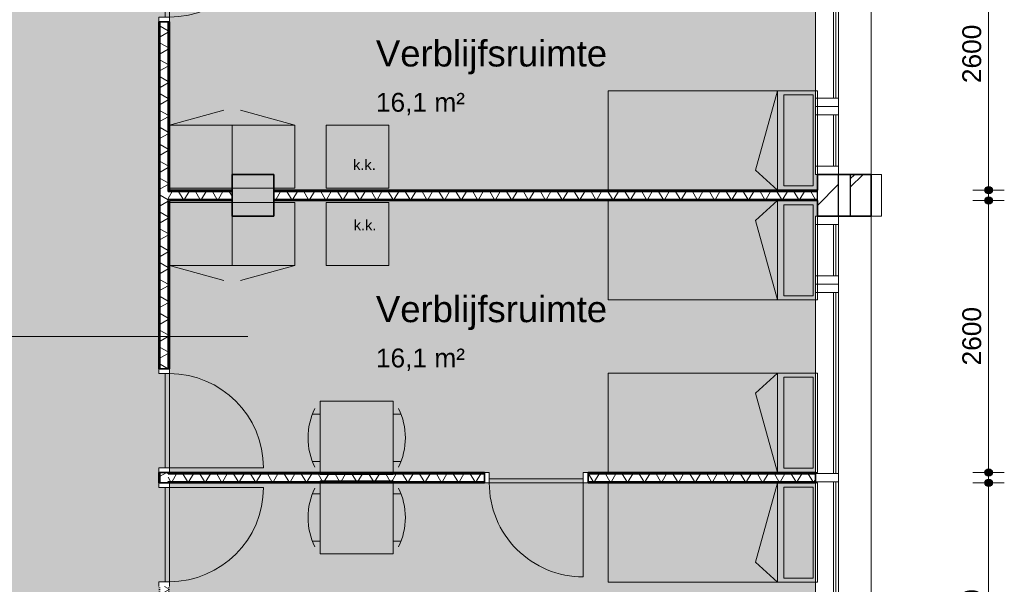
# Model space of a CAD drawing. Header units: millimetres. Extents: x 76115 to 117635, y -12665 to 37646.
# Tile 51 of 52: x 108216 to 117635, y 26946 to 32346. Entities that reach past the tile are written whole.
import ezdxf

# ---------------------------------------------------------------- set-up
doc = ezdxf.new("R2010")
doc.units = ezdxf.units.MM
doc.linetypes.add('Hidden', pattern=[4, 2, -2])
for name, color, linetype, lineweight in [('A-ANNO-DIMS', 211, 'Continuous', 9), ('A-ANNO-DIMS-100', 211, 'Continuous', 9), ('A-AREA-IDEN', 2, 'Continuous', 13), ('A-AREA-PATT', 32, 'Continuous', 9), ('A-DETL', 90, 'Continuous', 13), ('A-DOOR', 31, 'Continuous', 18), ('A-DOOR-FRAM', 31, 'Continuous', 13), ('A-GLAZ-CURT', 52, 'Continuous', 13), ('A-GLAZ-CWMG', 51, 'Continuous', 13), ('A-WALL', 113, 'Continuous', 18), ('A-WALL-PATT', 111, 'Continuous', 35), ('G-ANNO-TEXT', 231, 'Continuous', 9), ('I-WALL', 2, 'Continuous', 18), ('S-COLS', 52, 'Continuous', 18)]:
    doc.layers.add(name, color=color, linetype=linetype, lineweight=lineweight)
doc.styles.add('Arial', font='arial.ttf', dxfattribs={"height": 180})
doc.styles.add('Arial_1', font='arial.ttf', dxfattribs={"height": 250})
doc.styles.add('Arial_2', font='arial.ttf', dxfattribs={"height": 100})
doc.dimstyles.new('1_8mm', dxfattribs={"dimscale": 304.8, "dimtxt": 183.646692, "dimasz": 0.918635, "dimexe": 0.492126, "dimexo": 0.0625, "dimgap": 0.059055, "dimtad": 1, "dimdec": 0, "dimrnd": 5, "dimzin": 0, "dimdsep": 46, "dimtxsty": 'Arial', "dimblk1": 'DOTSMALL', "dimblk2": 'DOTSMALL', "dimsah": 1, "dimcen": 0.09, "dimdle": 0.590551, "dimazin": 0, "dimtfac": 1, "dimtdec": 4, "dimtix": 1, "dimtmove": 0, "dimatfit": 3, "dimfxl": 0.492126, "dimfxlon": 1, "dimtvp": 1, "dimtolj": 1, "dimtzin": 0, "dimlwd": 13, "dimlwe": 13, "dimarcsym": 2})
pattern_1 = [(180, (109647.8, 25281.3), (3e-13, -200), []), (180, (109647.8, 25297.3), (3e-13, -200), []), (180, (109647.8, 25313.3), (3e-13, -200), []), (180, (109647.8, 25329.3), (3e-13, -200), [])]
pattern_2 = [(90, (112737.78, 27915.67), (-200, -7e-13), []), (90, (112753.78, 27915.67), (-200, -7e-13), []), (90, (112769.78, 27915.67), (-200, -7e-13), []), (90, (112785.78, 27915.67), (-200, -7e-13), [])]
pattern_3 = [(90, (113247.33, 30615.7), (-200, -7e-13), []), (90, (113263.33, 30615.7), (-200, -7e-13), []), (90, (113279.33, 30615.7), (-200, -7e-13), []), (90, (113295.33, 30615.7), (-200, -7e-13), [])]
pattern_4 = [(90, (109947.81, 30615.7), (-200, -7e-13), []), (90, (109963.81, 30615.7), (-200, -7e-13), []), (90, (109979.81, 30615.7), (-200, -7e-13), []), (90, (109995.81, 30615.7), (-200, -7e-13), [])]

# ---------------------------------------------------------------- blocks, each defined once
blk = doc.blocks.new('System Panel - glas_offset-35-7501420-plot_01')
at = {"layer": 'A-GLAZ-CURT'}
for p, q in [((865, 47.5), (-865, 47.5)), ((-865, 47.5), (-865, 22.5)), ((-865, 22.5), (865, 22.5)), ((865, 22.5), (865, 47.5))]:
    blk.add_line(p, q, dxfattribs=at)
blk = doc.blocks.new('Rectangular Mullion - 80x220-7501414-plot_01')
at = {"layer": 'A-GLAZ-CWMG'}
for p, q in [((86187.7, 36265.8), (87917.7, 36265.8)), ((86197.7, 36045.8), (87917.7, 36045.8))]:
    blk.add_line(p, q, dxfattribs=at)
blk = doc.blocks.new('Rectangular Mullion - 80x220-7501421-plot_01')
at = {"layer": 'A-GLAZ-CWMG'}
for p, q in [((-80, 0), (0, 0)), ((-80, -220), (-80, 0)), ((0, 0), (0, -220)), ((0, -220), (-80, -220))]:
    blk.add_line(p, q, dxfattribs=at)
blk = doc.blocks.new('Rectangular Mullion - 80x220-7501416-plot_01')
at = {"layer": 'A-GLAZ-CWMG'}
for p, q in [((84377.7, 36265.8), (86107.7, 36265.8)), ((84377.7, 36045.8), (86097.7, 36045.8))]:
    blk.add_line(p, q, dxfattribs=at)
blk = doc.blocks.new('Rectangular Mullion - 80x220-7501417-plot_01')
at = {"layer": 'A-GLAZ-CWMG'}
for p, q in [((-40, 0), (40, 0)), ((-40, -220), (-40, 0)), ((40, 0), (40, -220)), ((40, -220), (-40, -220))]:
    blk.add_line(p, q, dxfattribs=at)
blk = doc.blocks.new('System Panel - glas_offset-35-7501423-plot_01')
at = {"layer": 'A-GLAZ-CURT'}
for p, q in [((245, 47.5), (-245, 47.5)), ((-245, 47.5), (-245, 22.5)), ((-245, 22.5), (245, 22.5)), ((245, 22.5), (245, 47.5))]:
    blk.add_line(p, q, dxfattribs=at)
blk = doc.blocks.new('Rectangular Mullion - 80x220-7501419-plot_01')
at = {"layer": 'A-GLAZ-CWMG'}
for p, q in [((83727.6, 36265.8), (84217.7, 36265.8)), ((83727.6, 36045.8), (84217.7, 36045.8))]:
    blk.add_line(p, q, dxfattribs=at)
blk = doc.blocks.new('Rectangular Mullion - 80x220-7501424-plot_01')
at = {"layer": 'A-GLAZ-CWMG'}
for p, q in [((-80, 0), (0, 0)), ((-80, -220), (-80, 0)), ((0, 0), (0, -220)), ((0, -220), (-80, -220))]:
    blk.add_line(p, q, dxfattribs=at)
blk = doc.blocks.new('Rectangular Mullion - 80x220-7501425-plot_01')
at = {"layer": 'A-GLAZ-CWMG'}
for p, q in [((0, 0), (-80, 0)), ((-80, 0), (-80, -220)), ((0, -220), (0, 0)), ((-80, -220), (0, -220))]:
    blk.add_line(p, q, dxfattribs=at)
blk = doc.blocks.new('Rectangular Mullion - 80x220-7501422-plot_01')
at = {"layer": 'A-GLAZ-CWMG'}
for p, q in [((0, 0), (-80, 0)), ((-80, 0), (-80, -220)), ((0, -220), (0, 0)), ((-80, -220), (0, -220))]:
    blk.add_line(p, q, dxfattribs=at)
blk = doc.blocks.new('200_32_ISR_deur_binnen - dagmaat 0900x2300-7594412-plot_01')
at = {"layer": 'A-DOOR', "lineweight": 13}
blk.add_hatch(color=256, dxfattribs=at).paths.add_polyline_path([(-450, 10), (450, 10), (450, 50), (-450, 50)])
for p, q in [((-450, 50), (-450, 950)), ((-450, 50), (450, 50)), ((-450, 50), (-450, 10)), ((450, 50), (-450, 50)), ((-450, 10), (450, 10)), ((450, 10), (450, 50))]:
    blk.add_line(p, q, dxfattribs=at)
at = {"layer": 'A-DOOR', "linetype": 'Hidden', "lineweight": 13}
blk.add_line((-450, 10), (450, 10), dxfattribs=at)
at = {"layer": 'A-DOOR', "lineweight": 13}
blk.add_arc((-450, 50), 900, 360, 90, dxfattribs=at)
at = {"layer": 'A-DOOR-FRAM'}
for p, q in [((-450, 50), (-495, 50)), ((-450, -50), (-450, 50)), ((495, 50), (450, 50)), ((450, 50), (450, -50)), ((-495, -50), (-450, -50)), ((450, -50), (495, -50))]:
    blk.add_line(p, q, dxfattribs=at)
blk = doc.blocks.new('200_32_ISR_deur_binnen - dagmaat 0900x2300-7594411-plot_01')
at = {"layer": 'A-DOOR', "lineweight": 13}
blk.add_hatch(color=256, dxfattribs=at).paths.add_polyline_path([(450, -10), (-450, -10), (-450, -50), (450, -50)])
at = {"layer": 'A-DOOR', "linetype": 'Hidden', "lineweight": 13}
blk.add_line((-450, -10), (450, -10), dxfattribs=at)
at = {"layer": 'A-DOOR', "lineweight": 13}
for p, q in [((-450, -10), (450, -10)), ((-450, -50), (-450, -10)), ((-450, -50), (-450, -950)), ((-450, -50), (450, -50)), ((450, -50), (-450, -50)), ((450, -10), (450, -50))]:
    blk.add_line(p, q, dxfattribs=at)
blk.add_arc((-450, -50), 900, 270, 0, dxfattribs=at)
at = {"layer": 'A-DOOR-FRAM'}
for p, q in [((-495, 50), (-450, 50)), ((-450, 50), (-450, -50)), ((450, -50), (450, 50)), ((450, 50), (495, 50)), ((-450, -50), (-495, -50)), ((495, -50), (450, -50))]:
    blk.add_line(p, q, dxfattribs=at)
blk = doc.blocks.new('300_28_ISR_kolom_vierkant_beton - 400x400-7618963-plot_01')
at = {"layer": 'S-COLS'}
blk.add_hatch(color=256, dxfattribs=at).paths.add_polyline_path([(200, -200), (200, 200), (-200, 200), (-200, -200)])
at = {"layer": 'S-COLS', "lineweight": 35}
for p, q in [((200, 200), (-200, 200)), ((-200, 200), (-200, -200)), ((200, -200), (200, 200)), ((-200, -200), (200, -200))]:
    blk.add_line(p, q, dxfattribs=at)
blk = doc.blocks.new('DIMBLOCK9-plot_01')
at = {"layer": 'A-ANNO-DIMS-100', "lineweight": 25}
h = blk.add_hatch(color=256, dxfattribs=at)
edge = h.paths.add_edge_path()
edge.add_arc((117485.4, 27915.7), 35, 0, 360)
h = blk.add_hatch(color=256, dxfattribs=at)
edge = h.paths.add_edge_path()
edge.add_arc((117485.4, 25315.7), 35, 0, 360)
at = {"layer": 'A-ANNO-DIMS-100', "lineweight": 13}
for p, q in [((117485.4, 28095.7), (117485.4, 25135.7)), ((117485.4, 27915.7), (117335.4, 27915.7)), ((117485.4, 27915.7), (117635.4, 27915.7)), ((117485.4, 25315.7), (117335.4, 25315.7)), ((117485.4, 25315.7), (117635.4, 25315.7))]:
    blk.add_line(p, q, dxfattribs=at)
at = {"layer": 'A-ANNO-DIMS-100', "lineweight": 25}
for centre in [(117485.4, 27915.7), (117485.4, 25315.7)]:
    blk.add_circle(centre, 35, dxfattribs=at)
at = {"layer": 'A-ANNO-DIMS-100', "color": 0, "lineweight": 13, "insert": (117233.7, 26338.8), "char_height": 180, "width": 664.518, "attachment_point": 1, "rotation": 90, "line_spacing_factor": 0.941778, "style": 'Arial'}
blk.add_mtext('2600', dxfattribs=at)
blk = doc.blocks.new('_DotSmall')
at = {"color": 0, "linetype": 'ByBlock', "const_width": 0.5}
blk.add_lwpolyline([(-0.0625, 0, 1), (0.0625, 0, 1)], format="xyb", close=True, dxfattribs=at)
blk = doc.blocks.new('DIMBLOCK10-plot_01')
at = {"layer": 'A-ANNO-DIMS-100', "lineweight": 25}
h = blk.add_hatch(color=256, dxfattribs=at)
edge = h.paths.add_edge_path()
edge.add_arc((117485.4, 30615.7), 35, 0, 360)
h = blk.add_hatch(color=256, dxfattribs=at)
edge = h.paths.add_edge_path()
edge.add_arc((117485.4, 28015.7), 35, 0, 360)
at = {"layer": 'A-ANNO-DIMS-100', "lineweight": 13}
for p, q in [((117485.4, 30795.7), (117485.4, 27835.7)), ((117485.4, 30615.7), (117335.4, 30615.7)), ((117485.4, 30615.7), (117635.4, 30615.7)), ((117485.4, 28015.7), (117335.4, 28015.7)), ((117485.4, 28015.7), (117635.4, 28015.7))]:
    blk.add_line(p, q, dxfattribs=at)
at = {"layer": 'A-ANNO-DIMS-100', "lineweight": 25}
for centre in [(117485.4, 30615.7), (117485.4, 28015.7)]:
    blk.add_circle(centre, 35, dxfattribs=at)
at = {"layer": 'A-ANNO-DIMS-100', "color": 0, "lineweight": 13, "insert": (117233.7, 29038.8), "char_height": 180, "width": 664.518, "attachment_point": 1, "rotation": 90, "line_spacing_factor": 0.941778, "style": 'Arial'}
blk.add_mtext('2600', dxfattribs=at)
blk = doc.blocks.new('DIMBLOCK11-plot_01')
at = {"layer": 'A-ANNO-DIMS-100', "lineweight": 25}
h = blk.add_hatch(color=256, dxfattribs=at)
edge = h.paths.add_edge_path()
edge.add_arc((117485.4, 33315.7), 35, 0, 360)
h = blk.add_hatch(color=256, dxfattribs=at)
edge = h.paths.add_edge_path()
edge.add_arc((117485.4, 30715.7), 35, 0, 360)
at = {"layer": 'A-ANNO-DIMS-100', "lineweight": 13}
for p, q in [((117485.4, 33495.7), (117485.4, 30535.7)), ((117485.4, 33315.7), (117335.4, 33315.7)), ((117485.4, 33315.7), (117635.4, 33315.7)), ((117485.4, 30715.7), (117335.4, 30715.7)), ((117485.4, 30715.7), (117635.4, 30715.7))]:
    blk.add_line(p, q, dxfattribs=at)
at = {"layer": 'A-ANNO-DIMS-100', "lineweight": 25}
for centre in [(117485.4, 33315.7), (117485.4, 30715.7)]:
    blk.add_circle(centre, 35, dxfattribs=at)
at = {"layer": 'A-ANNO-DIMS-100', "color": 0, "lineweight": 13, "insert": (117233.7, 31738.8), "char_height": 180, "width": 664.518, "attachment_point": 1, "rotation": 90, "line_spacing_factor": 0.941778, "style": 'Arial'}
blk.add_mtext('2600', dxfattribs=at)

msp = doc.modelspace()

# ---------------------------------------------------------------- hatches: boundary and pattern name
at = {"layer": 'A-AREA-PATT'}
h = msp.add_hatch(color=9, dxfattribs=at)
h.paths.add_polyline_path([(104851.7, 3666.6), (104996.7, 3666.6), (104996.7, 5370.5), (105046.7, 5370.5), (105046.7, 6270.5), (104996.7, 6270.5), (104996.7, 6460.5), (105046.7, 6460.5), (105046.7, 7360.5), (104996.7, 7360.5), (104996.7, 10770.6), (105046.7, 10770.6), (105046.7, 11670.6), (104996.7, 11670.6), (104996.7, 11860.6), (105046.7, 11860.6), (105046.7, 12760.6), (104996.7, 12760.6), (104996.7, 14516.8), (109547.8, 14516.8), (109547.8, 16170.6), (109597.8, 16170.6), (109597.8, 17070.6), (109547.8, 17070.6), (109547.8, 17260.6), (109597.8, 17260.6), (109597.8, 18160.6), (109547.8, 18160.6), (109547.8, 21570.6), (109597.8, 21570.6), (109597.8, 22470.6), (109547.8, 22470.6), (109547.8, 22660.6), (109597.8, 22660.6), (109597.8, 23560.6), (109547.8, 23560.6), (109547.8, 26970.7), (109597.8, 26970.7), (109597.8, 27870.7), (109547.8, 27870.7), (109547.8, 28060.7), (109597.8, 28060.7), (109597.8, 28960.7), (109547.8, 28960.7), (109547.8, 32370.7), (109597.8, 32370.7), (109597.8, 33270.7), (109547.8, 33270.7), (109547.8, 33460.7), (109597.8, 33460.7), (109597.8, 34360.7), (109547.8, 34360.7), (109547.8, 36045.8), (107797.8, 36045.8), (107797.8, 30115.8), (106042.8, 30115.8), (106042.8, 30165.8), (105142.8, 30165.8), (105142.8, 30115.8), (104952.8, 30115.8), (104952.8, 30165.8), (104052.8, 30165.8), (104052.8, 30115.8), (100642.7, 30115.8), (100642.7, 30165.8), (99742.7, 30165.8), (99742.7, 30115.8), (99552.7, 30115.8), (99552.7, 30165.8), (98652.7, 30165.8), (98652.7, 30115.8), (95242.7, 30115.8), (95242.7, 30165.8), (94342.7, 30165.8), (94342.7, 30115.8), (94152.7, 30115.8), (94152.7, 30165.8), (93252.7, 30165.8), (93252.7, 30115.8), (89842.7, 30115.8), (89842.7, 30165.8), (88942.7, 30165.8), (88942.7, 30115.8), (88752.7, 30115.8), (88752.7, 30165.8), (87852.7, 30165.8), (87852.7, 30115.8), (86097.7, 30115.8), (86097.7, 36045.8), (84347.7, 36045.8), (84347.7, 34360.8), (84297.7, 34360.8), (84297.7, 33460.8), (84347.7, 33460.8), (84347.7, 33270.8), (84297.7, 33270.8), (84297.7, 32370.8), (84347.7, 32370.8), (84347.7, 28960.8), (84297.7, 28960.8), (84297.7, 28060.8), (84347.7, 28060.8), (84347.7, 27870.8), (84297.7, 27870.8), (84297.7, 26970.8), (84347.7, 26970.8), (84347.7, 23560.7), (84297.7, 23560.7), (84297.7, 22660.7), (84347.7, 22660.7), (84347.7, 22470.7), (84297.7, 22470.7), (84297.7, 21570.7), (84347.7, 21570.7), (84347.7, 18160.7), (84297.7, 18160.7), (84297.7, 17260.7), (84347.7, 17260.7), (84347.7, 17070.7), (84297.7, 17070.7), (84297.7, 16170.7), (84347.7, 16170.7), (84347.7, 12760.7), (84297.7, 12760.7), (84297.7, 11860.7), (84347.7, 11860.7), (84347.7, 11670.7), (84297.7, 11670.7), (84297.7, 10770.7), (84347.7, 10770.7), (84347.7, 7360.6), (84297.7, 7360.6), (84297.7, 6460.6), (84347.7, 6460.6), (84347.7, 6270.6), (84297.7, 6270.6), (84297.7, 5370.6), (84347.7, 5370.6), (84347.7, 3685.6), (86107.7, 3685.6), (86107.7, 5265.6), (86157.7, 5265.6), (86157.7, 6165.6), (86107.7, 6165.6), (86107.7, 6265.6), (85847.4, 6265.6), (85847.4, 14015.7), (94347.7, 14015.7), (94347.7, 12810.7), (94297.7, 12810.7), (94297.7, 11910.7), (94347.7, 11910.7), (94347.7, 10065.7), (96777.8, 10065.7), (96777.8, 10665.7), (96827.8, 10665.7), (96827.8, 11565.7), (96777.8, 11565.7), (96777.8, 14015.7), (100677.8, 14015.7), (100677.8, 6265.6), (99847.7, 6265.6), (99847.7, 3685.6), (100417.7, 3685.6), (100417.8, 3685.6), (104847.8, 3685.6), (104847.8, 3666.6)])
h.paths.add_polyline_path([(99797.7, 4065.6), (99807.7, 4065.6), (99807.7, 5865.6), (99797.7, 5865.6), (99797.7, 4460.5)])
h.paths.add_polyline_path([(85887.4, 6410.6), (85897.4, 6410.6), (85897.4, 7310.6), (85887.4, 7309.8)])
h.paths.add_polyline_path([(95192.7, 9965.7), (95992.7, 9965.7), (95992.7, 10025.7), (94392.7, 10025.7), (94392.7, 9965.7)])
h.paths.add_polyline_path([(102647.6, 11465.4), (102047.6, 11465.4), (102047.6, 12065.4), (102647.6, 12065.4), (102647.6, 11583.8)])
h.paths.add_polyline_path([(99177.8, 13965.7), (99177.8, 13975.7), (98277.8, 13975.7), (98277.8, 13965.7)])
h.paths.add_polyline_path([(86947.4, 13965.7), (86947.4, 13975.7), (86047.4, 13975.7), (86047.4, 13965.7), (86447.4, 13965.7)])
h.paths.add_polyline_path([(100479.8, 15865.8), (100089.8, 15865.8), (100089.8, 15915.8), (99189.8, 15915.8), (99189.8, 15865.8), (96379.8, 15865.8), (96379.8, 15915.8), (95479.8, 15915.8), (95479.8, 15865.8), (94769.8, 15865.8), (94769.8, 15915.8), (93869.8, 15915.8), (93869.8, 15865.8), (93204.8, 15865.8), (93204.8, 15915.8), (92304.8, 15915.8), (92304.8, 15865.8), (91639.8, 15865.8), (91639.8, 15915.8), (90739.8, 15915.8), (90739.8, 15865.8), (90074.8, 15865.8), (90074.8, 15915.8), (89174.8, 15915.8), (89174.8, 15865.8), (88509.8, 15865.8), (88509.8, 15915.8), (87609.8, 15915.8), (87609.8, 15865.8), (86947.4, 15865.8), (86947.4, 15915.8), (86047.4, 15915.8), (86047.4, 15865.8), (85847.4, 15865.8), (85847.4, 23365.8), (86047.4, 23365.8), (86047.4, 23315.8), (86947.4, 23315.8), (86947.4, 23365.8), (87609.8, 23365.8), (87609.8, 23315.8), (88509.8, 23315.8), (88509.8, 23365.8), (89174.8, 23365.8), (89174.8, 23315.8), (90074.8, 23315.8), (90074.8, 23365.8), (90739.8, 23365.8), (90739.8, 23315.8), (91639.8, 23315.8), (91639.8, 23365.8), (92304.8, 23365.8), (92304.8, 23315.8), (93204.8, 23315.8), (93204.8, 23365.8), (93869.8, 23365.8), (93869.8, 23315.8), (94769.8, 23315.8), (94769.8, 23365.8), (95479.8, 23365.8), (95479.8, 23315.8), (96379.8, 23315.8), (96379.8, 23365.8), (99189.8, 23365.8), (99189.8, 23315.8), (100089.8, 23315.8), (100089.8, 23365.8), (100479.8, 23365.8), (100479.8, 23315.8), (101379.8, 23315.8), (101379.8, 23365.8), (104189.8, 23365.8), (104189.8, 23315.8), (105089.8, 23315.8), (105089.8, 23365.8), (105334.8, 23365.8), (105334.8, 15865.8), (105089.8, 15865.8), (105089.8, 15915.8), (104189.8, 15915.8), (104189.8, 15865.8), (101379.8, 15865.8), (101379.8, 15915.8), (100479.8, 15915.8), (100479.8, 15878.3)])
h.paths.add_polyline_path([(85897.4, 24961.5), (85847.4, 24961.5), (85847.4, 25561.5), (85948.2, 25561.5), (85948.2, 28065.8), (88547.4, 28065.8), (88547.4, 28265.6), (89147.4, 28265.6), (89147.4, 28065.8), (105497.8, 28065.8), (105497.8, 25165.7), (86447.4, 25165.7), (86447.4, 24961.5)])
h.paths.add_polyline_path([(99746.3, 25205.7), (99785.4, 25205.7), (99785.4, 25265.7), (99010.4, 25265.7), (99010.4, 25205.7)])
h.paths.add_polyline_path([(100647.9, 25205.7), (101547.9, 25205.7), (101547.9, 25265.7), (100647.9, 25265.7)])
h.paths.add_polyline_path([(95284.8, 25205.7), (95935.2, 25205.7), (95935.2, 25265.7), (95160.2, 25265.7), (95160.2, 25205.7)])
h.paths.add_polyline_path([(101547.9, 27965.8), (101547.9, 28025.8), (100647.9, 28025.8), (100647.9, 27965.8), (101533.2, 27965.8)])
h.paths.add_polyline_path([(93619.7, 28015.8), (93747.2, 28015.8), (93747.2, 28025.8), (92847.2, 28025.8), (92847.2, 28015.8)])
h.paths.add_polyline_path([(90097.3, 28015.8), (90096.7, 28025.8), (89197.3, 28025.8), (89197.3, 28015.8), (89535.4, 28015.8)])
h.paths.add_polyline_path([(87048.2, 28015.8), (87048.2, 28025.8), (86148.2, 28025.8), (86148.2, 28015.8)])
h = msp.add_hatch(color=9, dxfattribs=at)
h.paths.add_polyline_path([(115827.7, 30715.7), (115846.9, 30715.7), (115846.9, 30865.7), (115827.7, 30865.7), (115827.7, 33315.7), (109647.8, 33315.7), (109647.8, 30715.7), (110247.8, 30715.7), (110247.8, 30865.7), (110647.8, 30865.7), (110647.8, 30715.7), (114740.2, 30715.7)])
h.paths.add_polyline_path([(109607.8, 32370.7), (109607.8, 33270.7), (109597.8, 33270.7), (109597.8, 32370.7)])
h.paths.add_polyline_path([(112707.8, 33355.7), (113607.8, 33355.7), (113607.8, 33365.7), (112707.8, 33365.7)])
h = msp.add_hatch(color=9, dxfattribs=at)
h.paths.add_polyline_path([(113607.8, 27965.7), (113607.8, 28015.7), (115827.7, 28015.7), (115827.7, 30465.7), (115846.9, 30465.7), (115846.9, 30615.7), (110647.8, 30615.7), (110647.8, 30465.7), (110247.8, 30465.7), (110247.8, 30615.7), (109647.8, 30615.7), (109647.8, 28015.7), (112707.8, 28015.7), (112707.8, 27965.7)])
h.paths.add_polyline_path([(109597.8, 28060.7), (109607.8, 28060.7), (109607.8, 28960.7), (109597.8, 28960.7), (109597.8, 28679.7)])
h = msp.add_hatch(color=9, dxfattribs=at)
h.paths.add_polyline_path([(115846.9, 25265.7), (115846.9, 25465.7), (115827.7, 25465.7), (115827.7, 27915.7), (109647.8, 27915.7), (109647.8, 25315.7), (110247.8, 25315.7), (110247.8, 25465.7), (110647.8, 25465.7), (110647.8, 25315.7), (115827.7, 25315.7), (115827.7, 25265.7)])
h.paths.add_polyline_path([(109597.8, 26970.7), (109607.8, 26970.7), (109607.8, 27870.7), (109597.8, 27870.7), (109597.8, 27255.1)])
h.paths.add_polyline_path([(112707.8, 27955.7), (113607.8, 27955.7), (113607.8, 27965.7), (112707.8, 27965.7)])
at = {"layer": 'A-WALL-PATT', "lineweight": 9}
h = msp.add_hatch(dxfattribs=at)
h.set_pattern_fill('FP_1', color=256, style=0, pattern_type=2)
h.set_pattern_definition([(45, (0, 0), (-282.8427, 282.8427), []), (45, (0, 80), (-282.8427, 282.8427), [])])
h.paths.add_polyline_path([(116361.9, 14151.8), (116361.9, 14665.6), (116161.9, 14665.6), (116161.9, 14151.8)])
h.paths.add_polyline_path([(116361.9, 19665.6), (116361.9, 20065.6), (116161.9, 20065.6), (116161.9, 19665.6)])
h.paths.add_polyline_path([(116161.9, 25065.7), (116361.9, 25065.7), (116361.9, 25465.7), (116161.9, 25465.7)])
h.paths.add_polyline_path([(116161.9, 30465.7), (116361.9, 30465.7), (116361.9, 30865.7), (116161.9, 30865.7)])
h.paths.add_polyline_path([(116361.9, 35865.7), (116361.9, 36579.8), (116161.9, 36579.8), (116161.9, 35865.7)])
h = msp.add_hatch(dxfattribs=at)
h.set_pattern_fill('FP_2', color=256, angle=45, style=0, pattern_type=2)
h.set_pattern_definition([(45, (0, 0), (-212.132, 212.132), [])])
h.paths.add_polyline_path([(116046.9, 14466.8), (116046.9, 14665.6), (115846.9, 14665.6), (115846.9, 14466.8)])
h.paths.add_polyline_path([(115846.9, 19665.6), (116046.9, 19665.6), (116046.9, 20065.6), (115846.9, 20065.6)])
h.paths.add_polyline_path([(116046.9, 25065.7), (116046.9, 25465.7), (115846.9, 25465.7), (115846.9, 25065.7)])
h.paths.add_polyline_path([(115846.9, 30465.7), (116046.9, 30465.7), (116046.9, 30865.7), (115846.9, 30865.7), (115846.9, 30615.7)])
h.paths.add_polyline_path([(116046.9, 35865.7), (116046.9, 36264.8), (115846.9, 36264.8), (115846.9, 35865.7)])
h = msp.add_hatch(dxfattribs=at)
h.set_pattern_fill('FP_27', color=256, angle=90, style=0, pattern_type=2)
h.set_pattern_definition(pattern_1)
h.paths.add_polyline_path([(109560.3, 14516.8), (109560.3, 16125.6), (109547.8, 16125.6), (109547.8, 14516.8)])
h.paths.add_polyline_path([(109560.3, 17115.6), (109560.3, 17215.6), (109547.8, 17215.6), (109547.8, 17115.6)])
h.paths.add_polyline_path([(109547.8, 18205.6), (109560.3, 18205.6), (109560.3, 21525.6), (109547.8, 21525.6), (109547.8, 20131.8)])
h.paths.add_polyline_path([(109560.3, 22515.6), (109560.3, 22615.6), (109547.8, 22615.6), (109547.8, 22515.6)])
h.paths.add_polyline_path([(109547.8, 23605.6), (109560.3, 23605.6), (109560.3, 26925.7), (109547.8, 26925.7), (109547.8, 25830.4)])
h.paths.add_polyline_path([(109560.3, 27915.7), (109560.3, 28015.7), (109547.8, 28015.7), (109547.8, 27915.7)])
h.paths.add_polyline_path([(109560.3, 29005.7), (109560.3, 32325.7), (109547.8, 32325.7), (109547.8, 29005.7)])
h.paths.add_polyline_path([(109560.3, 33315.7), (109560.3, 33415.7), (109547.8, 33415.7), (109547.8, 33315.7)])
h.paths.add_polyline_path([(109547.8, 34405.7), (109560.3, 34405.7), (109560.3, 36045.8), (109547.8, 36045.8)])
h = msp.add_hatch(dxfattribs=at)
h.set_pattern_fill('FP_28', color=256, angle=60, style=0, pattern_type=2)
h.set_pattern_definition([(150, (109647.81, 25281.3), (-70, -121.2436), []), (210, (109647.81, 25281.3), (70, -121.2436), [])])
h.paths.add_polyline_path([(109635.3, 14516.8), (109635.3, 16125.6), (109560.3, 16125.6), (109560.3, 14516.8)])
h.paths.add_polyline_path([(109560.3, 17115.6), (109635.3, 17115.6), (109635.3, 17215.6), (109560.3, 17215.6)])
h.paths.add_polyline_path([(109635.3, 18205.6), (109635.3, 21525.6), (109560.3, 21525.6), (109560.3, 18205.6)])
h.paths.add_polyline_path([(109560.3, 22515.6), (109635.3, 22515.6), (109635.3, 22615.6), (109560.3, 22615.6)])
h.paths.add_polyline_path([(109635.3, 23605.6), (109635.3, 26925.7), (109560.3, 26925.7), (109560.3, 23605.6)])
h.paths.add_polyline_path([(109635.3, 27915.7), (109635.3, 28015.7), (109560.3, 28015.7), (109560.3, 27915.7)])
h.paths.add_polyline_path([(109560.3, 29005.7), (109635.3, 29005.7), (109635.3, 32325.7), (109560.3, 32325.7), (109560.3, 31529)])
h.paths.add_polyline_path([(109560.3, 33315.7), (109635.3, 33315.7), (109635.3, 33415.7), (109560.3, 33415.7)])
h.paths.add_polyline_path([(109635.3, 34405.7), (109635.3, 36045.8), (109560.3, 36045.8), (109560.3, 34405.7)])
h = msp.add_hatch(dxfattribs=at)
h.set_pattern_fill('FP_27', color=256, angle=90, style=0, pattern_type=2)
h.set_pattern_definition(pattern_1)
h.paths.add_polyline_path([(109635.3, 14516.8), (109647.8, 14516.8), (109647.8, 16125.6), (109635.3, 16125.6), (109635.3, 15857.8)])
h.paths.add_polyline_path([(109647.8, 17115.6), (109647.8, 17128.1), (109635.3, 17128.1), (109635.3, 17115.6)])
h.paths.add_polyline_path([(109635.3, 17203.1), (109647.8, 17203.1), (109647.8, 17215.6), (109635.3, 17215.6)])
h.paths.add_polyline_path([(109635.3, 18205.6), (109647.8, 18205.6), (109647.8, 19828.1), (109635.3, 19828.1)])
h.paths.add_polyline_path([(109647.8, 19903.1), (109647.8, 21525.6), (109635.3, 21525.6), (109635.3, 19903.1)])
h.paths.add_polyline_path([(109647.8, 22515.6), (109647.8, 22528.1), (109635.3, 22528.1), (109635.3, 22515.6)])
h.paths.add_polyline_path([(109635.3, 22603.1), (109647.8, 22603.1), (109647.8, 22615.6), (109635.3, 22615.6)])
h.paths.add_polyline_path([(109635.3, 23605.6), (109647.8, 23605.6), (109647.8, 25228.2), (109635.3, 25228.2)])
h.paths.add_polyline_path([(109647.8, 25303.2), (109647.8, 26925.7), (109635.3, 26925.7), (109635.3, 25303.2)])
h.paths.add_polyline_path([(109647.8, 27915.7), (109647.8, 27928.2), (109635.3, 27928.2), (109635.3, 27915.7)])
h.paths.add_polyline_path([(109647.8, 28003.2), (109647.8, 28015.7), (109635.3, 28015.7), (109635.3, 28003.2)])
h.paths.add_polyline_path([(109635.3, 29005.7), (109647.8, 29005.7), (109647.8, 30628.2), (109635.3, 30628.2)])
h.paths.add_polyline_path([(109647.8, 30703.2), (109647.8, 32325.7), (109635.3, 32325.7), (109635.3, 30703.2)])
h.paths.add_polyline_path([(109647.8, 33315.7), (109647.8, 33328.2), (109635.3, 33328.2), (109635.3, 33315.7)])
h.paths.add_polyline_path([(109647.8, 33403.2), (109647.8, 33415.7), (109635.3, 33415.7), (109635.3, 33403.2)])
h.paths.add_polyline_path([(109647.8, 34405.7), (109647.8, 36045.8), (109635.3, 36045.8), (109635.3, 34405.7)])
h = msp.add_hatch(dxfattribs=at)
h.set_pattern_fill('FP_81', color=256, angle=90, style=0, pattern_type=2)
h.set_pattern_definition(pattern_4)
h.paths.add_polyline_path([(110247.8, 30703.2), (110247.8, 30715.7), (109647.8, 30715.7), (109647.8, 30703.2), (109957.2, 30703.2)])
h = msp.add_hatch(dxfattribs=at)
h.set_pattern_fill('FP_35', color=256, angle=90, style=0, pattern_type=2)
h.set_pattern_definition(pattern_3)
h.paths.add_polyline_path([(115846.9, 30703.2), (115846.9, 30715.7), (110647.8, 30715.7), (110647.8, 30703.2), (114041.5, 30703.2)])
h = msp.add_hatch(dxfattribs=at)
h.set_pattern_fill('FP_82', color=256, angle=60, style=0, pattern_type=2)
h.set_pattern_definition([(60, (109947.81, 30615.69), (-121.244, 70), []), (120, (109947.81, 30615.69), (-121.244, -70), [])])
h.paths.add_polyline_path([(109635.3, 30628.2), (110247.8, 30628.2), (110247.8, 30703.2), (109635.3, 30703.2)])
h = msp.add_hatch(dxfattribs=at)
h.set_pattern_fill('FP_81', color=256, angle=90, style=0, pattern_type=2)
h.set_pattern_definition(pattern_4)
h.paths.add_polyline_path([(110247.8, 30615.7), (110247.8, 30628.2), (109647.8, 30628.2), (109647.8, 30615.7), (109957.2, 30615.7)])
h = msp.add_hatch(dxfattribs=at)
h.set_pattern_fill('FP_36', color=256, angle=60, style=0, pattern_type=2)
h.set_pattern_definition([(60, (113247.33, 30615.69), (-121.2436, 70), []), (120, (113247.33, 30615.69), (-121.2436, -70), [])])
h.paths.add_polyline_path([(115846.9, 30628.2), (115846.9, 30703.2), (110647.8, 30703.2), (110647.8, 30628.2), (114041.5, 30628.2)])
h = msp.add_hatch(dxfattribs=at)
h.set_pattern_fill('FP_35', color=256, angle=90, style=0, pattern_type=2)
h.set_pattern_definition(pattern_3)
h.paths.add_polyline_path([(115846.9, 30615.7), (115846.9, 30628.2), (110647.8, 30628.2), (110647.8, 30615.7), (114041.5, 30615.7)])
h = msp.add_hatch(dxfattribs=at)
h.set_pattern_fill('FP_34', color=256, angle=60, style=0, pattern_type=2)
h.set_pattern_definition([(60, (112737.78, 27915.67), (-121.2436, 70), []), (120, (112737.78, 27915.67), (-121.2436, -70), [])])
h.paths.add_polyline_path([(115827.7, 27928.2), (115827.7, 28003.2), (113652.8, 28003.2), (113652.8, 27928.2), (114041.5, 27928.2)])
h.paths.add_polyline_path([(112662.8, 27928.2), (112662.8, 28003.2), (109635.3, 28003.2), (109635.3, 27928.2), (109957.2, 27928.2)])
h = msp.add_hatch(dxfattribs=at)
h.set_pattern_fill('FP_33', color=256, angle=90, style=0, pattern_type=2)
h.set_pattern_definition(pattern_2)
h.paths.add_polyline_path([(115827.7, 28003.2), (115827.7, 28015.7), (113652.8, 28015.7), (113652.8, 28003.2), (114041.5, 28003.2)])
h.paths.add_polyline_path([(112662.8, 28003.2), (112662.8, 28015.7), (109647.8, 28015.7), (109647.8, 28003.2), (109957.2, 28003.2)])
h = msp.add_hatch(dxfattribs=at)
h.set_pattern_fill('FP_33', color=256, angle=90, style=0, pattern_type=2)
h.set_pattern_definition(pattern_2)
h.paths.add_polyline_path([(115827.7, 27915.7), (115827.7, 27928.2), (113652.8, 27928.2), (113652.8, 27915.7), (114041.5, 27915.7)])
h.paths.add_polyline_path([(112662.8, 27915.7), (112662.8, 27928.2), (109647.8, 27928.2), (109647.8, 27915.7), (109957.2, 27915.7)])

# ---------------------------------------------------------------- linework, layer by layer
at = {"layer": 'A-DETL', "lineweight": 9}
for p, q in [((113846.8, 30716.6), (113846.8, 31666.6)), ((113846.8, 31666.6), (115846.8, 31666.6)), ((115255, 30907.3), (115466.8, 31666.6)), ((115466.8, 31666.6), (115466.8, 30716.6)), ((115846.8, 30716.6), (115846.8, 31666.6)), ((115806.8, 31626.6), (115526.8, 31626.6)), ((115526.8, 31626.6), (115526.8, 30756.6)), ((115806.8, 30756.6), (115806.8, 31626.6)), ((115466.8, 30716.6), (115255, 30907.3)), ((115846.8, 30716.6), (113846.8, 30716.6)), ((115526.8, 30756.6), (115806.8, 30756.6)), ((115846.8, 30615.7), (113846.8, 30615.7)), ((113846.8, 30615.7), (113846.8, 29665.7)), ((115466.8, 30615.7), (115255, 30425)), ((115466.8, 29665.7), (115466.8, 30615.7)), ((115846.8, 30615.7), (115846.8, 29665.7)), ((115526.8, 29705.7), (115526.8, 30575.7)), ((115526.8, 30575.7), (115806.8, 30575.7)), ((115806.8, 30575.7), (115806.8, 29705.7)), ((115255, 30425), (115466.8, 29665.7)), ((115806.8, 29705.7), (115526.8, 29705.7)), ((113846.8, 29665.7), (115846.8, 29665.7)), ((115846.8, 28965.8), (113846.8, 28965.8)), ((113846.8, 28965.8), (113846.8, 28015.8)), ((115466.8, 28965.8), (115255, 28775.1)), ((115466.8, 28015.8), (115466.8, 28965.8)), ((115526.8, 28055.8), (115526.8, 28925.8)), ((115526.8, 28925.8), (115806.8, 28925.8)), ((115806.8, 28925.8), (115806.8, 28055.8)), ((115846.8, 28965.8), (115846.8, 28015.8)), ((115255, 28775.1), (115466.8, 28015.8)), ((113846.8, 28015.8), (115846.8, 28015.8)), ((115806.8, 28055.8), (115526.8, 28055.8)), ((113846.8, 26965.6), (113846.8, 27915.6)), ((113846.8, 27915.6), (115846.8, 27915.6)), ((115255, 27156.3), (115466.8, 27915.6)), ((115466.8, 27915.6), (115466.8, 26965.6)), ((115846.8, 26965.6), (115846.8, 27915.6)), ((115806.8, 27875.6), (115526.8, 27875.6)), ((115526.8, 27875.6), (115526.8, 27005.6)), ((115806.8, 27005.6), (115806.8, 27875.6)), ((115466.8, 26965.6), (115255, 27156.3)), ((115846.8, 26965.6), (113846.8, 26965.6)), ((115526.8, 27005.6), (115806.8, 27005.6))]:
    msp.add_line(p, q, dxfattribs=at)
at = {"layer": 'A-DETL'}
for p, q in [((109647.8, 31335.6), (110167.9, 31480.7)), ((110847.8, 31335.6), (110327.7, 31480.7)), ((110247.8, 31335.6), (109647.8, 31335.6)), ((109647.8, 30735.6), (109647.8, 31335.6)), ((110247.8, 30735.6), (110247.8, 31335.6)), ((110847.8, 31335.6), (110247.8, 31335.6)), ((110847.8, 30735.6), (110847.8, 31335.6)), ((111147.8, 30735.6), (111147.8, 31335.6)), ((111147.8, 31335.6), (111747.8, 31335.6)), ((111747.8, 31335.6), (111747.8, 30735.6)), ((109647.8, 30735.6), (110247.8, 30735.6)), ((110247.8, 30735.6), (110847.8, 30735.6)), ((111747.8, 30735.6), (111147.8, 30735.6)), ((109647.8, 30595.8), (110247.8, 30595.8)), ((109647.8, 30595.8), (109647.8, 29995.8)), ((110247.8, 30595.8), (110247.8, 29995.8)), ((110247.8, 30595.8), (110847.8, 30595.8)), ((110847.8, 30595.8), (110847.8, 29995.8)), ((111147.8, 30595.8), (111147.8, 29995.8)), ((111747.8, 30595.8), (111147.8, 30595.8)), ((111747.8, 29995.8), (111747.8, 30595.8)), ((110247.8, 29995.8), (109647.8, 29995.8)), ((109647.8, 29995.8), (110167.9, 29850.7)), ((110847.8, 29995.8), (110247.8, 29995.8)), ((110847.8, 29995.8), (110327.7, 29850.7)), ((111147.8, 29995.8), (111747.8, 29995.8)), ((84347.7, 29315.8), (110397.8, 29315.8)), ((111089.8, 27995.8), (111089.8, 28695.8)), ((111089.8, 28695.8), (111789.8, 28695.8)), ((111789.8, 28695.8), (111789.8, 27995.8)), ((111016.4, 28573.1), (111089.8, 28573.1)), ((111863.2, 28573.1), (111789.8, 28573.1)), ((111016.4, 28120.6), (111089.8, 28120.6)), ((111863.2, 28120.6), (111789.8, 28120.6)), ((111789.8, 27995.8), (111089.8, 27995.8)), ((111789.8, 27935.6), (111089.8, 27935.6)), ((111089.8, 27935.6), (111089.8, 27235.6)), ((111789.8, 27235.6), (111789.8, 27935.6)), ((111016.4, 27810.8), (111089.8, 27810.8)), ((111863.2, 27810.8), (111789.8, 27810.8)), ((111016.4, 27358.3), (111089.8, 27358.3)), ((111863.2, 27358.3), (111789.8, 27358.3)), ((111089.8, 27235.6), (111789.8, 27235.6))]:
    msp.add_line(p, q, dxfattribs=at)
for centre, start, end in [((111599.7, 28346.8), 153.41048, 206.58952), ((111279.9, 28346.8), 333.41048, 26.58952), ((111599.7, 27584.5), 153.41048, 206.58952), ((111279.9, 27584.5), 333.41048, 26.58952)]:
    msp.add_arc(centre, 625.6, start, end, dxfattribs=at)
at = {"layer": 'A-WALL'}
for p, q in [((116361.9, 35865.7), (116361.9, 30865.7)), ((116461.3, 30865.4), (116361.9, 30865.4)), ((116461.3, 30865.4), (116461.3, 30465.4)), ((116361.9, 30465.7), (116361.9, 25465.7)), ((116361.9, 30465.4), (116461.3, 30465.4))]:
    msp.add_line(p, q, dxfattribs=at)
at = {"layer": 'A-WALL', "lineweight": 25}
for p, q in [((109560.3, 29005.7), (109560.3, 32325.7)), ((109635.3, 30703.2), (109635.3, 32325.7)), ((116046.9, 30865.7), (116046.9, 30465.7)), ((116161.9, 30865.7), (116161.9, 30465.7)), ((115846.9, 30615.7), (115846.9, 30715.7)), ((109635.3, 30703.2), (110247.8, 30703.2)), ((109635.3, 29005.7), (109635.3, 30628.2)), ((109635.3, 30628.2), (110247.8, 30628.2)), ((110647.8, 30703.2), (115846.9, 30703.2)), ((110647.8, 30628.2), (115846.9, 30628.2)), ((109560.3, 27915.7), (109560.3, 28015.7)), ((109635.3, 28003.2), (109635.3, 28015.7)), ((109635.3, 28003.2), (112662.8, 28003.2)), ((113652.8, 28003.2), (115827.7, 28003.2)), ((109635.3, 27915.7), (109635.3, 27928.2)), ((109635.3, 27928.2), (112662.8, 27928.2)), ((113652.8, 27928.2), (115827.7, 27928.2))]:
    msp.add_line(p, q, dxfattribs=at)
at = {"layer": 'A-WALL', "lineweight": 35}
for p, q in [((116361.9, 30865.7), (115846.9, 30865.7)), ((115846.9, 30865.7), (115846.9, 30715.7)), ((116361.9, 30465.7), (116361.9, 30865.7)), ((115846.9, 30615.7), (115846.9, 30465.7)), ((115846.9, 30465.7), (116361.9, 30465.7))]:
    msp.add_line(p, q, dxfattribs=at)
at = {"layer": 'I-WALL', "lineweight": 35}
for p, q in [((109547.8, 32325.7), (109547.8, 29005.7)), ((109647.8, 32325.7), (109547.8, 32325.7)), ((109647.8, 30715.7), (109647.8, 32325.7)), ((110247.8, 30715.7), (109647.8, 30715.7)), ((110247.8, 30615.7), (110247.8, 30715.7)), ((115846.9, 30715.7), (110647.8, 30715.7)), ((110647.8, 30715.7), (110647.8, 30615.7)), ((109647.8, 29005.7), (109647.8, 30615.7)), ((109647.8, 30615.7), (110247.8, 30615.7)), ((110647.8, 30615.7), (115846.9, 30615.7)), ((109547.8, 29005.7), (109647.8, 29005.7)), ((109547.8, 28015.7), (109547.8, 27915.7)), ((112662.8, 28015.7), (109547.8, 28015.7)), ((112662.8, 27915.7), (112662.8, 28015.7)), ((115827.7, 28015.7), (113652.8, 28015.7)), ((113652.8, 28015.7), (113652.8, 27915.7)), ((115827.7, 27915.7), (115827.7, 28015.7)), ((109547.8, 27915.7), (112662.8, 27915.7)), ((113652.8, 27915.7), (115827.7, 27915.7))]:
    msp.add_line(p, q, dxfattribs=at)

# ---------------------------------------------------------------- block references
at = {"layer": 'A-DOOR-FRAM'}
for name, p, rotation in [('200_32_ISR_deur_binnen - dagmaat 0900x2300-7594412-plot_01', (109597.8, 32820.7), 269.9999999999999), ('200_32_ISR_deur_binnen - dagmaat 0900x2300-7594411-plot_01', (109597.8, 28510.7), 89.99999999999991), ('200_32_ISR_deur_binnen - dagmaat 0900x2300-7594412-plot_01', (113157.8, 27965.7), 180), ('200_32_ISR_deur_binnen - dagmaat 0900x2300-7594412-plot_01', (109597.8, 27420.7), 269.9999999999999)]:
    msp.add_blockref(name, p, dxfattribs=dict(at, rotation=rotation))
at = {"layer": 'A-GLAZ-CURT', "rotation": 90.00000000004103}
for name, p in [('System Panel - glas_offset-35-7501420-plot_01', (116047.7, 32460.7)), ('System Panel - glas_offset-35-7501423-plot_01', (116047.7, 31190.7)), ('System Panel - glas_offset-35-7501423-plot_01', (116047.7, 30140.7)), ('System Panel - glas_offset-35-7501420-plot_01', (116047.7, 28870.7)), ('System Panel - glas_offset-35-7501420-plot_01', (116047.7, 27060.7))]:
    msp.add_blockref(name, p, dxfattribs=at)
at = {"layer": 'A-GLAZ-CWMG'}
for name, p, rotation in [('Rectangular Mullion - 80x220-7501414-plot_01', (79781.9, 119513.4), 270.0000000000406), ('Rectangular Mullion - 80x220-7501422-plot_01', (116047.7, 31515.7), 270.000000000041), ('Rectangular Mullion - 80x220-7501419-plot_01', (79781.9, 115163.3), 270.0000000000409), ('Rectangular Mullion - 80x220-7501425-plot_01', (116047.7, 30865.7), 270.000000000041), ('Rectangular Mullion - 80x220-7501419-plot_01', (79781.9, 114113.3), 270.0000000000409), ('Rectangular Mullion - 80x220-7501425-plot_01', (116047.7, 29815.7), 270.000000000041), ('Rectangular Mullion - 80x220-7501416-plot_01', (79781.9, 114113.3), 270.000000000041), ('Rectangular Mullion - 80x220-7501414-plot_01', (79781.9, 114113.3), 270.0000000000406)]:
    msp.add_blockref(name, p, dxfattribs=dict(at, rotation=rotation))
at = {"layer": 'A-GLAZ-CWMG', "extrusion": (0, 0, -1), "rotation": 89.99999999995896}
for name, p in [('Rectangular Mullion - 80x220-7501424-plot_01', (-116047.7, 31515.7)), ('Rectangular Mullion - 80x220-7501424-plot_01', (-116047.7, 30465.7)), ('Rectangular Mullion - 80x220-7501421-plot_01', (-116047.7, 29815.7)), ('Rectangular Mullion - 80x220-7501417-plot_01', (-116047.7, 27965.7))]:
    msp.add_blockref(name, p, dxfattribs=at)
at = {"layer": 'S-COLS'}
msp.add_blockref('300_28_ISR_kolom_vierkant_beton - 400x400-7618963-plot_01', (110447.8, 30665.7), dxfattribs=at)

# ---------------------------------------------------------------- texts
at = {"layer": 'A-AREA-IDEN', "lineweight": 9, "attachment_point": 1}
for s, insert, char_height, width, style in [('Verblijfsruimte', (111623.5, 32148.1), 250, 2677.636, 'Arial_1'), ('16,1 m²', (111623.5, 31645.8), 180, 1010.126, 'Arial'), ('Verblijfsruimte', (111623.5, 29702.8), 250, 2677.636, 'Arial_1'), ('16,1 m²', (111623.5, 29200.4), 180, 1010.126, 'Arial')]:
    msp.add_mtext(s, dxfattribs=dict(at, insert=insert, char_height=char_height, width=width, style=style))
at = {"layer": 'G-ANNO-TEXT', "color": 7, "char_height": 100, "width": 256.54, "attachment_point": 1, "style": 'Arial_2'}
for insert in [(111405.6, 31008.3), (111411.6, 30430.8)]:
    msp.add_mtext('k.k.', dxfattribs=dict(at, insert=insert))

# ---------------------------------------------------------------- dimensions: what is measured, and where the dimension line sits
at = {"layer": 'A-ANNO-DIMS', "lineweight": 13}
for base, p1, p2, override, picture, middle in [((117485.4, 30715.7), (117335.4, 33315.7), (117335.4, 30715.7), {"dimpost": '<>', "dimfxl": 2600.015673}, 'DIMBLOCK11-plot_01', (117375.5, 32015.7)), ((117485.4, 28015.7), (117335.4, 30615.7), (117335.4, 28015.7), {"dimpost": '<>', "dimfxl": 2600.018181}, 'DIMBLOCK10-plot_01', (117375.5, 29315.7)), ((117485.4, 25315.7), (117335.4, 27915.7), (117335.4, 25315.7), {"dimpost": '<>', "dimfxl": 2600.015673}, 'DIMBLOCK9-plot_01', (117375.5, 26615.7))]:
    dim = msp.add_linear_dim(base=base, p1=p1, p2=p2, angle=90, dimstyle='1_8mm', override=override, dxfattribs=at)
    dim.commit()
    dim.dimension.update_dxf_attribs({"geometry": picture, "text_midpoint": middle})

doc.saveas('drawing.dxf')
